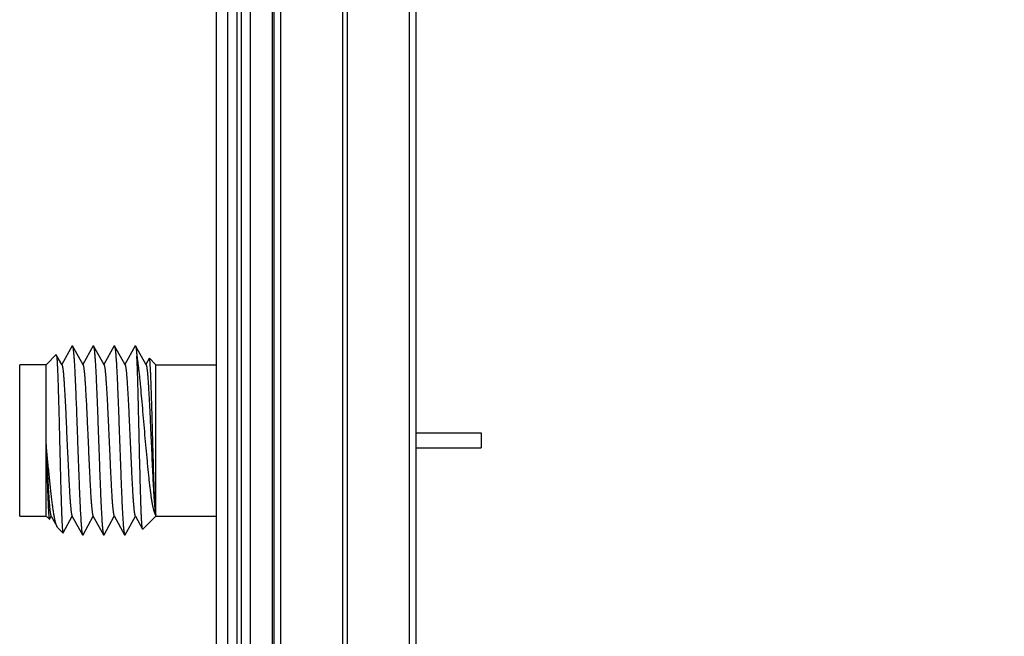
# Model space of a CAD drawing. Header units: inches. Extents: x 0.2 to 16.8, y 0.2 to 10.8.
# Tile 5 of 14: x 7.8 to 9.1, y 4.7 to 5.5. Entities that reach past the tile are written whole.
import ezdxf

# ---------------------------------------------------------------- set-up
doc = ezdxf.new("R2010")
doc.units = ezdxf.units.IN
doc.header["$LTSCALE"] = 0.935
doc.header["$MEASUREMENT"] = 0
doc.layers.get('0').update_dxf_attribs({"linetype": 'CONTINUOUS'})
doc.layers.add('DIMENSIONS', color=7, linetype='CONTINUOUS')
doc.styles.get("Standard").update_dxf_attribs({"font": 'txt', "width": 0.8})
doc.dimstyles.new('DIMSTYLE_3', dxfattribs={"dimtxt": 0.125, "dimasz": 0.18, "dimexe": 0.125, "dimexo": 0.0625, "dimgap": 0.0625, "dimtad": 0, "dimtih": 1, "dimtoh": 1, "dimzin": 4, "dimdsep": 46, "dimtxsty": 'STANDARD', "dimblk": '_FILLED', "dimblk1": '_FILLED', "dimblk2": '_FILLED', "dimcen": 0.09, "dimadec": 0, "dimazin": 0, "dimtp": 0.001, "dimtm": 0.001, "dimtfac": 1, "dimtofl": 0, "dimtmove": 0, "dimatfit": 3, "dimldrblk": '_FILLED', "dimfxl": 1, "dimtolj": 1, "dimtzin": 4, "dimarcsym": 0})

# ---------------------------------------------------------------- blocks, each defined once
blk = doc.blocks.new('_FILLED')
at = {"color": 0, "linetype": 'BYBLOCK'}
blk.add_solid([(0, 0), (-1, 0.1736), (-1, -0.1736)], dxfattribs=at)
blk = doc.blocks.new('*D3')
at = {"layer": 'DIMENSIONS', "color": 2, "linetype": 'CONTINUOUS'}
for p, q in [((8.2631, 8.0066), (9.8854, 8.0066)), ((9.7604, 8.0066), (9.7604, 5.5991)), ((9.7604, 2.9417), (9.7604, 5.3491)), ((8.2631, 2.9417), (9.8854, 2.9417))]:
    blk.add_line(p, q, dxfattribs=at)
at = {"layer": 'DIMENSIONS', "color": 2, "linetype": 'CONTINUOUS', "xscale": 0.18, "yscale": 0.18, "zscale": 0.18}
for p, rotation in [((9.7604, 8.0066), 90), ((9.7604, 2.9417), 270)]:
    blk.add_blockref('_FILLED', p, dxfattribs=dict(at, rotation=rotation))
at = {"layer": 'DIMENSIONS', "color": 2, "linetype": 'CONTINUOUS', "insert": (9.7604, 5.5366), "char_height": 0.125, "width": 1.225, "attachment_point": 2, "line_spacing_factor": 0.9}
blk.add_mtext('5.06{\\Ftxt.shx;\\W1.000000;\\H0.125000; }[128.6]', dxfattribs=at)

msp = doc.modelspace()

# ---------------------------------------------------------------- linework, layer by layer
at = {"color": 7, "linetype": 'CONTINUOUS'}
for p, q in [((8.0856, 3.8866), (8.0856, 7.9966)), ((8.1006, 3.5636), (8.1006, 8.0066)), ((8.1306, 3.5636), (8.1306, 8.0066)), ((8.1614, 7.6106), (8.1614, 3.6106)), ((8.3494, 7.6106), (8.3494, 3.6106)), ((7.9226, 5.0774), (7.9228, 5.0776)), ((7.9228, 5.0776), (7.9232, 5.0774)), ((7.8606, 5.0526), (7.8738, 5.0659)), ((7.8738, 5.0659), (7.874, 5.0658)), ((7.8812, 5.0529), (7.874, 5.0658)), ((7.874, 5.0658), (7.8743, 5.0646)), ((7.8948, 5.0774), (7.8812, 5.0529)), ((7.8948, 5.0774), (7.8954, 5.0774)), ((7.9093, 5.0523), (7.8954, 5.0774)), ((7.9226, 5.0774), (7.909, 5.0529)), ((7.9371, 5.0523), (7.9232, 5.0774)), ((7.9504, 5.0774), (7.9368, 5.0529)), ((7.9649, 5.0523), (7.951, 5.0774)), ((7.9782, 5.0774), (7.9646, 5.0529)), ((7.9782, 5.0774), (7.9788, 5.0774)), ((7.9927, 5.0523), (7.9788, 5.0774)), ((7.8256, 4.8526), (7.8256, 5.0526)), ((7.8606, 5.0526), (7.8256, 5.0526)), ((7.8606, 4.8526), (7.8606, 5.0526)), ((7.8815, 5.0523), (7.8812, 5.0529)), ((7.9969, 5.061), (7.9924, 5.0529)), ((7.997, 5.0611), (7.9969, 5.061)), ((7.9971, 5.0611), (8.0056, 5.0526)), ((8.0056, 4.8526), (8.0056, 5.0526)), ((8.0056, 5.0526), (8.0856, 5.0526)), ((8.3494, 4.9626), (8.4356, 4.9626)), ((8.4356, 4.9626), (8.4356, 4.9426)), ((8.3494, 4.9426), (8.4356, 4.9426)), ((7.8256, 4.8526), (7.8606, 4.8526)), ((7.8606, 4.8526), (7.8649, 4.8483)), ((7.8649, 4.8483), (7.8651, 4.8484)), ((7.8651, 4.8484), (7.8673, 4.8523)), ((7.8669, 4.8529), (7.8673, 4.8523)), ((7.8673, 4.8523), (7.875, 4.8385)), ((7.8829, 4.8305), (7.8951, 4.8523)), ((7.8947, 4.8529), (7.9087, 4.8279)), ((7.9093, 4.8279), (7.9229, 4.8523)), ((7.9225, 4.8529), (7.9365, 4.8279)), ((7.9371, 4.8279), (7.9507, 4.8523)), ((7.9503, 4.8529), (7.9643, 4.8279)), ((7.9649, 4.8279), (7.9785, 4.8523)), ((7.9781, 4.8529), (7.9785, 4.8523)), ((7.9785, 4.8523), (7.988, 4.8353)), ((8.0056, 4.8526), (7.9882, 4.8352)), ((8.0056, 4.8526), (8.0856, 4.8526)), ((7.8757, 4.8375), (7.875, 4.8385)), ((7.8757, 4.8375), (7.8827, 4.8304)), ((7.8827, 4.8304), (7.8829, 4.8305)), ((7.9882, 4.8352), (7.988, 4.8353))]:
    msp.add_line(p, q, dxfattribs=at)
at = {"color": 9, "linetype": 'CONTINUOUS'}
for p, q in [((8.1126, 8.0066), (8.1126, 3.5636)), ((8.1186, 8.0066), (8.1186, 3.5636)), ((8.1598, 3.5636), (8.1598, 7.6566)), ((8.1704, 7.6106), (8.1704, 3.6106)), ((8.2523, 7.6106), (8.2523, 3.6106)), ((8.2586, 7.6106), (8.2586, 3.6106)), ((8.3405, 7.6106), (8.3405, 3.6106))]:
    msp.add_line(p, q, dxfattribs=at)
at = {"color": 7, "linetype": 'CONTINUOUS'}
for points, knots in [([(7.9504, 5.0774), (7.9504, 5.0774), (7.9505, 5.0775), (7.9505, 5.0776), (7.9506, 5.0776), (7.9507, 5.0776), (7.9507, 5.0776), (7.9508, 5.0776), (7.9509, 5.0775), (7.9509, 5.0774), (7.951, 5.0774)], [0, 0, 0, 0, 0.166433, 0.300754, 0.40844, 0.49998, 0.591564, 0.699322, 0.833646, 1, 1, 1, 1]), ([(7.8743, 5.0646), (7.8744, 5.0643), (7.8745, 5.0636), (7.8746, 5.0624), (7.8747, 5.0609), (7.8749, 5.0592), (7.875, 5.0573), (7.8752, 5.0542), (7.8754, 5.0498), (7.8757, 5.0438), (7.8759, 5.037), (7.8762, 5.0294), (7.8765, 5.0211), (7.8767, 5.0122), (7.8771, 4.9992), (7.8776, 4.9822), (7.8781, 4.9609), (7.8785, 4.9429), (7.8789, 4.9284), (7.8791, 4.9178), (7.8794, 4.9075), (7.8796, 4.8975), (7.8799, 4.8879), (7.8802, 4.8789), (7.8804, 4.8705), (7.8807, 4.8627), (7.8809, 4.8567), (7.8811, 4.8523), (7.8812, 4.8493), (7.8813, 4.8464), (7.8815, 4.8438), (7.8816, 4.8415), (7.8817, 4.8393), (7.8818, 4.8374), (7.882, 4.8357), (7.8821, 4.8342), (7.8822, 4.8331), (7.8823, 4.8324), (7.8824, 4.8319), (7.8824, 4.8315), (7.8825, 4.8312), (7.8825, 4.8309), (7.8826, 4.8307), (7.8826, 4.8306), (7.8827, 4.8305), (7.8827, 4.8305), (7.8827, 4.8305), (7.8827, 4.8304)], [0, 0, 0, 0, 0.00407, 0.009231, 0.01547, 0.022777, 0.031134, 0.040521, 0.062293, 0.08789, 0.117073, 0.149571, 0.185088, 0.223299, 0.26386, 0.350561, 0.442126, 0.535358, 0.581595, 0.62705, 0.671337, 0.714085, 0.754935, 0.793549, 0.829606, 0.862816, 0.892905, 0.906704, 0.919636, 0.931673, 0.942793, 0.952976, 0.9622, 0.970448, 0.977706, 0.983961, 0.989201, 0.991439, 0.99342, 0.995146, 0.996617, 0.997833, 0.998796, 0.999185, 0.999514, 0.999784, 1, 1, 1, 1]), ([(7.8954, 5.0774), (7.8954, 5.0773), (7.8955, 5.0771), (7.8956, 5.0768), (7.8957, 5.0765), (7.8958, 5.076), (7.8959, 5.0755), (7.896, 5.0747), (7.8962, 5.0736), (7.8964, 5.072), (7.8966, 5.0701), (7.8968, 5.068), (7.897, 5.0656), (7.8972, 5.063), (7.8975, 5.059), (7.8979, 5.0534), (7.8983, 5.0461), (7.8987, 5.0379), (7.8991, 5.029), (7.8995, 5.0194), (7.8999, 5.0092), (7.9004, 4.9985), (7.9008, 4.9874), (7.9013, 4.972), (7.902, 4.9526), (7.9027, 4.9332), (7.9033, 4.9179), (7.9037, 4.9068), (7.9041, 4.8961), (7.9045, 4.8859), (7.9049, 4.8763), (7.9053, 4.8673), (7.9057, 4.8592), (7.9062, 4.8518), (7.9065, 4.8463), (7.9068, 4.8423), (7.907, 4.8396), (7.9072, 4.8372), (7.9074, 4.8351), (7.9076, 4.8333), (7.9078, 4.8317), (7.908, 4.8305), (7.9082, 4.8297), (7.9083, 4.8292), (7.9084, 4.8288), (7.9085, 4.8284), (7.9086, 4.8281), (7.9086, 4.8279), (7.9087, 4.8279)], [0, 0, 0, 0, 0.000979, 0.002214, 0.003712, 0.005475, 0.007505, 0.009802, 0.015198, 0.021658, 0.029171, 0.037719, 0.047288, 0.057858, 0.069403, 0.095322, 0.124821, 0.157639, 0.193487, 0.232048, 0.272981, 0.315925, 0.360498, 0.406307, 0.5, 0.593694, 0.639503, 0.684076, 0.727019, 0.767953, 0.806514, 0.842362, 0.875179, 0.904678, 0.930598, 0.942144, 0.952712, 0.962281, 0.970831, 0.978343, 0.984802, 0.990198, 0.992496, 0.994526, 0.996289, 0.997786, 0.999021, 1, 1, 1, 1]), ([(7.9232, 5.0774), (7.9232, 5.0773), (7.9233, 5.0771), (7.9234, 5.0768), (7.9235, 5.0765), (7.9236, 5.076), (7.9237, 5.0755), (7.9238, 5.0747), (7.924, 5.0736), (7.9242, 5.072), (7.9244, 5.0701), (7.9246, 5.068), (7.9248, 5.0656), (7.925, 5.063), (7.9253, 5.059), (7.9257, 5.0534), (7.9261, 5.0461), (7.9265, 5.0379), (7.9269, 5.029), (7.9273, 5.0194), (7.9277, 5.0092), (7.9282, 4.9985), (7.9286, 4.9874), (7.9291, 4.972), (7.9298, 4.9526), (7.9305, 4.9332), (7.9311, 4.9179), (7.9315, 4.9068), (7.9319, 4.8961), (7.9323, 4.8859), (7.9327, 4.8763), (7.9331, 4.8673), (7.9335, 4.8592), (7.934, 4.8518), (7.9343, 4.8463), (7.9346, 4.8423), (7.9348, 4.8396), (7.935, 4.8372), (7.9352, 4.8351), (7.9354, 4.8333), (7.9356, 4.8317), (7.9358, 4.8305), (7.936, 4.8297), (7.9361, 4.8292), (7.9362, 4.8288), (7.9363, 4.8284), (7.9364, 4.8281), (7.9364, 4.8279), (7.9365, 4.8279)], [0, 0, 0, 0, 0.00098, 0.002215, 0.003712, 0.005475, 0.007505, 0.009804, 0.015201, 0.021661, 0.029173, 0.037724, 0.047294, 0.057862, 0.069408, 0.095329, 0.124828, 0.157647, 0.193495, 0.232056, 0.27299, 0.315933, 0.360507, 0.406315, 0.500008, 0.593701, 0.639509, 0.684081, 0.727024, 0.767957, 0.806518, 0.842364, 0.875182, 0.904679, 0.930599, 0.942144, 0.952712, 0.962282, 0.970831, 0.978342, 0.984802, 0.990199, 0.992496, 0.994526, 0.996288, 0.997785, 0.99902, 1, 1, 1, 1]), ([(7.951, 5.0774), (7.951, 5.0773), (7.9511, 5.0771), (7.9512, 5.0768), (7.9513, 5.0765), (7.9514, 5.076), (7.9515, 5.0755), (7.9516, 5.0747), (7.9518, 5.0736), (7.952, 5.072), (7.9522, 5.0701), (7.9524, 5.068), (7.9526, 5.0656), (7.9528, 5.063), (7.9531, 5.059), (7.9535, 5.0534), (7.9539, 5.0461), (7.9543, 5.0379), (7.9547, 5.029), (7.9551, 5.0194), (7.9555, 5.0092), (7.956, 4.9985), (7.9564, 4.9874), (7.9569, 4.972), (7.9576, 4.9526), (7.9583, 4.9332), (7.9589, 4.9179), (7.9593, 4.9068), (7.9597, 4.8961), (7.9601, 4.8859), (7.9605, 4.8763), (7.9609, 4.8673), (7.9613, 4.8592), (7.9618, 4.8518), (7.9621, 4.8463), (7.9624, 4.8423), (7.9626, 4.8396), (7.9628, 4.8372), (7.963, 4.8351), (7.9632, 4.8333), (7.9634, 4.8317), (7.9636, 4.8305), (7.9638, 4.8297), (7.9639, 4.8292), (7.964, 4.8288), (7.9641, 4.8284), (7.9642, 4.8281), (7.9642, 4.8279), (7.9643, 4.8279)], [0, 0, 0, 0, 0.000979, 0.002214, 0.003711, 0.005473, 0.007504, 0.009802, 0.015198, 0.021657, 0.029169, 0.037719, 0.047288, 0.057856, 0.069402, 0.095322, 0.124821, 0.157638, 0.193486, 0.232047, 0.272981, 0.315923, 0.360497, 0.406306, 0.5, 0.593693, 0.639502, 0.684075, 0.727019, 0.767952, 0.806514, 0.842361, 0.875179, 0.904677, 0.930597, 0.942142, 0.952711, 0.962281, 0.97083, 0.978341, 0.984801, 0.990198, 0.992495, 0.994525, 0.996288, 0.997785, 0.99902, 1, 1, 1, 1]), ([(7.9788, 5.0774), (7.9788, 5.0773), (7.9789, 5.0771), (7.979, 5.0768), (7.9791, 5.0764), (7.9792, 5.0759), (7.9793, 5.0753), (7.9795, 5.0744), (7.9797, 5.073), (7.9799, 5.0711), (7.9801, 5.069), (7.9804, 5.0665), (7.9805, 5.0647), (7.9806, 5.0638)], [0, 0, 0, 0, 0.019687, 0.044929, 0.075881, 0.112609, 0.155135, 0.203462, 0.317482, 0.454544, 0.614336, 0.796336, 1, 1, 1, 1]), ([(7.8815, 5.0523), (7.8816, 5.0522), (7.8816, 5.0521), (7.8817, 5.0518), (7.8818, 5.0515), (7.882, 5.051), (7.8822, 5.0502), (7.8824, 5.049), (7.8826, 5.0477), (7.8828, 5.0462), (7.883, 5.0444), (7.8832, 5.0425), (7.8834, 5.0404), (7.8837, 5.0371), (7.884, 5.0327), (7.8844, 5.0268), (7.8848, 5.0203), (7.8852, 5.0132), (7.8857, 5.0055), (7.8861, 4.9974), (7.8865, 4.9889), (7.8869, 4.9801), (7.8874, 4.968), (7.8878, 4.9588), (7.8881, 4.9526)], [0, 0, 0, 0, 0.002357, 0.005208, 0.008567, 0.012441, 0.021746, 0.033128, 0.046574, 0.062065, 0.079576, 0.099069, 0.120504, 0.143838, 0.196006, 0.255123, 0.320686, 0.392129, 0.468835, 0.550144, 0.635347, 0.7237, 0.814461, 1, 1, 1, 1]), ([(7.9093, 5.0523), (7.9094, 5.0522), (7.9094, 5.0521), (7.9095, 5.0518), (7.9096, 5.0515), (7.9098, 5.051), (7.91, 5.0502), (7.9102, 5.049), (7.9104, 5.0477), (7.9106, 5.0462), (7.9108, 5.0444), (7.911, 5.0425), (7.9112, 5.0404), (7.9115, 5.0371), (7.9118, 5.0327), (7.9122, 5.0268), (7.9126, 5.0203), (7.913, 5.0132), (7.9135, 5.0055), (7.9139, 4.9974), (7.9143, 4.9889), (7.9147, 4.9801), (7.9152, 4.968), (7.9156, 4.9588), (7.9159, 4.9526)], [0, 0, 0, 0, 0.002357, 0.005209, 0.008569, 0.012444, 0.02175, 0.033131, 0.046577, 0.062071, 0.079581, 0.099073, 0.12051, 0.143847, 0.196012, 0.255131, 0.320693, 0.392135, 0.468841, 0.550147, 0.635352, 0.723708, 0.814461, 1, 1, 1, 1]), ([(7.9371, 5.0523), (7.9372, 5.0522), (7.9372, 5.0521), (7.9373, 5.0518), (7.9374, 5.0515), (7.9376, 5.051), (7.9378, 5.0502), (7.938, 5.049), (7.9382, 5.0477), (7.9384, 5.0462), (7.9386, 5.0444), (7.9388, 5.0425), (7.939, 5.0404), (7.9393, 5.0371), (7.9396, 5.0327), (7.94, 5.0268), (7.9404, 5.0203), (7.9408, 5.0132), (7.9413, 5.0055), (7.9417, 4.9974), (7.9421, 4.9889), (7.9425, 4.9801), (7.943, 4.968), (7.9434, 4.9588), (7.9437, 4.9526)], [0, 0, 0, 0, 0.002357, 0.005209, 0.008569, 0.012444, 0.02175, 0.033131, 0.046577, 0.062071, 0.079581, 0.099073, 0.12051, 0.143847, 0.196012, 0.255131, 0.320693, 0.392135, 0.468841, 0.550147, 0.635352, 0.723708, 0.814461, 1, 1, 1, 1]), ([(7.9649, 5.0523), (7.965, 5.0522), (7.965, 5.0521), (7.9651, 5.0518), (7.9652, 5.0515), (7.9654, 5.051), (7.9656, 5.0502), (7.9658, 5.049), (7.966, 5.0477), (7.9662, 5.0462), (7.9664, 5.0444), (7.9666, 5.0425), (7.9668, 5.0404), (7.9671, 5.0371), (7.9674, 5.0327), (7.9678, 5.0268), (7.9682, 5.0203), (7.9686, 5.0132), (7.9691, 5.0055), (7.9695, 4.9974), (7.9699, 4.9889), (7.9703, 4.9801), (7.9708, 4.968), (7.9712, 4.9588), (7.9715, 4.9526)], [0, 0, 0, 0, 0.002357, 0.005208, 0.008567, 0.012441, 0.021746, 0.033128, 0.046574, 0.062065, 0.079576, 0.099069, 0.120504, 0.143838, 0.196006, 0.255123, 0.320686, 0.392129, 0.468835, 0.550144, 0.635347, 0.7237, 0.814461, 1, 1, 1, 1]), ([(7.9806, 5.0638), (7.9808, 5.0622), (7.9813, 5.0587), (7.982, 5.0533), (7.9827, 5.0474), (7.9834, 5.041), (7.9842, 5.0342), (7.9851, 5.0243), (7.9864, 5.0113), (7.9878, 4.9948), (7.9893, 4.9776), (7.9908, 4.9601), (7.9924, 4.9426), (7.9937, 4.9283), (7.9947, 4.9172), (7.9955, 4.9093), (7.9963, 4.9017), (7.9971, 4.8945), (7.9979, 4.8878), (7.9987, 4.8815), (7.9996, 4.8758), (8.0003, 4.8714), (8.0008, 4.8681), (8.0013, 4.866), (8.0017, 4.864), (8.0021, 4.8621), (8.0025, 4.8607), (8.0028, 4.8596), (8.003, 4.8587), (8.0034, 4.8576), (8.0038, 4.8565), (8.0042, 4.8557), (8.0045, 4.8551), (8.0047, 4.8548), (8.0049, 4.8545), (8.0052, 4.8542), (8.0054, 4.854), (8.0056, 4.8539)], [0, 0, 0, 0, 0.023471, 0.049358, 0.077531, 0.107855, 0.140193, 0.174389, 0.24765, 0.326117, 0.408097, 0.491749, 0.575119, 0.656178, 0.695199, 0.732876, 0.768955, 0.803193, 0.83535, 0.8652, 0.892524, 0.917126, 0.928347, 0.938821, 0.948529, 0.957453, 0.965579, 0.969338, 0.972895, 0.979393, 0.985073, 0.989937, 0.99207, 0.994009, 0.99576, 0.997334, 1, 1, 1, 1]), ([(7.988, 4.8353), (7.9879, 4.8353), (7.9879, 4.8354), (7.9878, 4.8356), (7.9878, 4.8358), (7.9877, 4.8361), (7.9877, 4.8365), (7.9876, 4.837), (7.9875, 4.8378), (7.9874, 4.839), (7.9872, 4.8403), (7.9871, 4.8418), (7.987, 4.8435), (7.9869, 4.8455), (7.9867, 4.8484), (7.9865, 4.8525), (7.9863, 4.8579), (7.9861, 4.864), (7.9858, 4.8707), (7.9856, 4.8779), (7.9854, 4.8857), (7.9851, 4.894), (7.9849, 4.9026), (7.9846, 4.9148), (7.9842, 4.9307), (7.9837, 4.95), (7.9833, 4.9695), (7.9828, 4.9887), (7.9824, 5.007), (7.9819, 5.0239), (7.9816, 5.0371), (7.9813, 5.0466), (7.981, 5.0529), (7.9808, 5.0585), (7.9806, 5.0621), (7.9806, 5.0638)], [0, 0, 0, 0, 0.000636, 0.001483, 0.002546, 0.003827, 0.005327, 0.007047, 0.011145, 0.016118, 0.021957, 0.028652, 0.03619, 0.044561, 0.053748, 0.074501, 0.098307, 0.124994, 0.154379, 0.186255, 0.220404, 0.256592, 0.294571, 0.334087, 0.416654, 0.502097, 0.588168, 0.672628, 0.753306, 0.82815, 0.89528, 0.925421, 0.953035, 0.977951, 1, 1, 1, 1]), ([(7.9927, 5.0523), (7.9928, 5.0522), (7.9928, 5.0521), (7.9929, 5.0518), (7.993, 5.0515), (7.9932, 5.051), (7.9934, 5.0502), (7.9936, 5.049), (7.9938, 5.0477), (7.994, 5.0462), (7.9942, 5.0444), (7.9944, 5.0425), (7.9946, 5.0404), (7.9949, 5.0371), (7.9952, 5.0327), (7.9956, 5.0268), (7.996, 5.0203), (7.9964, 5.0132), (7.9969, 5.0055), (7.9973, 4.9974), (7.9977, 4.9889), (7.9981, 4.9801), (7.9986, 4.968), (7.999, 4.9588), (7.9993, 4.9526)], [0, 0, 0, 0, 0.002356, 0.005208, 0.008569, 0.012444, 0.021749, 0.03313, 0.046577, 0.062071, 0.07958, 0.099072, 0.12051, 0.143845, 0.196011, 0.255129, 0.320692, 0.392134, 0.46884, 0.550146, 0.635351, 0.723707, 0.814461, 1, 1, 1, 1]), ([(7.9971, 5.0611), (7.9971, 5.0611), (7.997, 5.0611), (7.997, 5.0611), (7.997, 5.0611)], [0, 0, 0, 0, 0.548928, 1, 1, 1, 1]), ([(8.0056, 4.8539), (8.0055, 4.854), (8.0055, 4.8542), (8.0054, 4.8548), (8.0053, 4.8557), (8.0051, 4.8569), (8.005, 4.8583), (8.0049, 4.86), (8.0047, 4.8626), (8.0044, 4.8664), (8.0042, 4.8716), (8.0039, 4.8776), (8.0036, 4.8842), (8.0034, 4.8915), (8.0031, 4.8994), (8.0028, 4.9077), (8.0026, 4.9165), (8.0022, 4.9289), (8.0018, 4.9447), (8.0013, 4.9608), (8.001, 4.9736), (8.0007, 4.983), (8.0005, 4.9923), (8.0002, 5.0012), (7.9999, 5.0097), (7.9997, 5.0177), (7.9994, 5.0252), (7.9992, 5.0322), (7.9989, 5.0384), (7.9987, 5.0432), (7.9985, 5.0467), (7.9984, 5.0491), (7.9982, 5.0512), (7.9981, 5.0531), (7.998, 5.0548), (7.9979, 5.0564), (7.9977, 5.0577), (7.9976, 5.0588), (7.9975, 5.0596), (7.9974, 5.0601), (7.9973, 5.0604), (7.9973, 5.0606), (7.9972, 5.0608), (7.9972, 5.061), (7.9971, 5.0611), (7.9971, 5.0611), (7.9971, 5.0611)], [0, 0, 0, 0, 0.001689, 0.003655, 0.008416, 0.014276, 0.021221, 0.029236, 0.038301, 0.05949, 0.084591, 0.113362, 0.145531, 0.180799, 0.218836, 0.259294, 0.301802, 0.345979, 0.437745, 0.531347, 0.577814, 0.623521, 0.668078, 0.711107, 0.752244, 0.791147, 0.827493, 0.860985, 0.891348, 0.918342, 0.930506, 0.941749, 0.952052, 0.961392, 0.969752, 0.977117, 0.983476, 0.988818, 0.993135, 0.994908, 0.996425, 0.997688, 0.998699, 0.999464, 0.999759, 1, 1, 1, 1]), ([(7.8881, 4.9526), (7.8884, 4.9464), (7.8888, 4.9372), (7.8894, 4.9251), (7.8898, 4.9163), (7.8902, 4.9078), (7.8906, 4.8997), (7.891, 4.8921), (7.8914, 4.885), (7.8918, 4.8784), (7.8922, 4.8726), (7.8926, 4.8681), (7.8929, 4.8649), (7.8931, 4.8627), (7.8933, 4.8608), (7.8935, 4.8591), (7.8937, 4.8575), (7.8939, 4.8562), (7.8941, 4.8551), (7.8943, 4.8543), (7.8944, 4.8537), (7.8945, 4.8534), (7.8946, 4.8532), (7.8947, 4.853), (7.8947, 4.8529)], [0, 0, 0, 0, 0.185539, 0.2763, 0.364653, 0.449856, 0.531165, 0.607871, 0.679314, 0.744877, 0.803994, 0.856162, 0.879496, 0.900931, 0.920424, 0.937935, 0.953426, 0.966872, 0.978254, 0.987559, 0.991433, 0.994792, 0.997643, 1, 1, 1, 1]), ([(7.9159, 4.9526), (7.9162, 4.9464), (7.9166, 4.9372), (7.9172, 4.9251), (7.9176, 4.9163), (7.918, 4.9078), (7.9184, 4.8997), (7.9188, 4.8921), (7.9192, 4.885), (7.9196, 4.8784), (7.92, 4.8726), (7.9204, 4.8681), (7.9207, 4.8649), (7.9209, 4.8627), (7.9211, 4.8608), (7.9213, 4.8591), (7.9215, 4.8575), (7.9217, 4.8562), (7.9219, 4.8551), (7.9221, 4.8543), (7.9222, 4.8537), (7.9223, 4.8534), (7.9224, 4.8532), (7.9225, 4.853), (7.9225, 4.8529)], [0, 0, 0, 0, 0.185539, 0.2763, 0.364653, 0.449856, 0.531165, 0.607871, 0.679314, 0.744877, 0.803994, 0.856162, 0.879496, 0.900931, 0.920424, 0.937935, 0.953426, 0.966872, 0.978254, 0.987559, 0.991433, 0.994792, 0.997643, 1, 1, 1, 1]), ([(7.9437, 4.9526), (7.944, 4.9464), (7.9444, 4.9372), (7.945, 4.9251), (7.9454, 4.9163), (7.9458, 4.9078), (7.9462, 4.8997), (7.9466, 4.8921), (7.947, 4.885), (7.9474, 4.8784), (7.9478, 4.8726), (7.9482, 4.8681), (7.9485, 4.8649), (7.9487, 4.8627), (7.9489, 4.8608), (7.9491, 4.8591), (7.9493, 4.8575), (7.9495, 4.8562), (7.9497, 4.8551), (7.9499, 4.8543), (7.95, 4.8537), (7.9501, 4.8534), (7.9502, 4.8532), (7.9503, 4.853), (7.9503, 4.8529)], [0, 0, 0, 0, 0.185539, 0.2763, 0.364653, 0.449856, 0.531165, 0.607871, 0.679314, 0.744877, 0.803994, 0.856162, 0.879496, 0.900931, 0.920424, 0.937935, 0.953426, 0.966872, 0.978254, 0.987559, 0.991433, 0.994792, 0.997643, 1, 1, 1, 1]), ([(7.9715, 4.9526), (7.9718, 4.9464), (7.9722, 4.9372), (7.9728, 4.9251), (7.9732, 4.9163), (7.9736, 4.9078), (7.974, 4.8997), (7.9744, 4.8921), (7.9748, 4.885), (7.9752, 4.8784), (7.9756, 4.8726), (7.976, 4.8681), (7.9763, 4.8649), (7.9765, 4.8627), (7.9767, 4.8608), (7.9769, 4.8591), (7.9771, 4.8575), (7.9773, 4.8562), (7.9775, 4.8551), (7.9777, 4.8543), (7.9778, 4.8537), (7.9779, 4.8534), (7.978, 4.8532), (7.9781, 4.853), (7.9781, 4.8529)], [0, 0, 0, 0, 0.185539, 0.2763, 0.364653, 0.449856, 0.531165, 0.607871, 0.679314, 0.744877, 0.803994, 0.856162, 0.879496, 0.900931, 0.920424, 0.937935, 0.953426, 0.966872, 0.978254, 0.987559, 0.991433, 0.994792, 0.997643, 1, 1, 1, 1]), ([(7.9993, 4.9526), (7.9996, 4.9468), (8.0001, 4.9352), (8.0009, 4.9184), (8.0015, 4.9049), (8.002, 4.8948), (8.0024, 4.8879), (8.0028, 4.8814), (8.0032, 4.8756), (8.0036, 4.8703), (8.004, 4.8656), (8.0043, 4.8622), (8.0046, 4.8598), (8.0048, 4.8582), (8.005, 4.8569), (8.0052, 4.8557), (8.0054, 4.8547), (8.0055, 4.8541), (8.0056, 4.8539)], [0, 0, 0, 0, 0.177615, 0.349707, 0.510956, 0.585931, 0.656351, 0.721676, 0.781396, 0.835053, 0.882234, 0.92258, 0.940094, 0.955796, 0.969655, 0.981651, 0.991769, 1, 1, 1, 1]), ([(7.875, 4.8385), (7.8749, 4.8386), (7.8747, 4.8389), (7.8745, 4.8395), (7.8741, 4.8405), (7.8737, 4.8417), (7.8732, 4.8432), (7.8728, 4.8449), (7.8724, 4.8467), (7.872, 4.8488), (7.8715, 4.8511), (7.8711, 4.8535), (7.8705, 4.8571), (7.8697, 4.862), (7.8689, 4.8685), (7.868, 4.8755), (7.8671, 4.8832), (7.8662, 4.8913), (7.8653, 4.8999), (7.864, 4.912), (7.8625, 4.9278), (7.8612, 4.9405), (7.8606, 4.947)], [0, 0, 0, 0, 0.004161, 0.008741, 0.019187, 0.031379, 0.045328, 0.061032, 0.078485, 0.097673, 0.118571, 0.14115, 0.165379, 0.218639, 0.277998, 0.343049, 0.413313, 0.488262, 0.567309, 0.649813, 0.822385, 1, 1, 1, 1]), ([(7.8606, 4.947), (7.8607, 4.9438), (7.8608, 4.9374), (7.8611, 4.9279), (7.8614, 4.9186), (7.8617, 4.9096), (7.8619, 4.9009), (7.8622, 4.8928), (7.8625, 4.8851), (7.8627, 4.878), (7.863, 4.8716), (7.8632, 4.8667), (7.8634, 4.8631), (7.8635, 4.8607), (7.8637, 4.8585), (7.8638, 4.8565), (7.8639, 4.8547), (7.8641, 4.8532), (7.8642, 4.8518), (7.8643, 4.8507), (7.8644, 4.8499), (7.8645, 4.8494), (7.8646, 4.849), (7.8647, 4.8488), (7.8647, 4.8486), (7.8648, 4.8484), (7.8648, 4.8484), (7.8649, 4.8483), (7.8649, 4.8483)], [0, 0, 0, 0, 0.097549, 0.194007, 0.288365, 0.379783, 0.467455, 0.550588, 0.628434, 0.70031, 0.765588, 0.823704, 0.849919, 0.874166, 0.896393, 0.91655, 0.934603, 0.950517, 0.964258, 0.975802, 0.985137, 0.988974, 0.992259, 0.994992, 0.99718, 0.998837, 0.999476, 1, 1, 1, 1]), ([(7.8606, 4.947), (7.8608, 4.9411), (7.8612, 4.9323), (7.8618, 4.9207), (7.8621, 4.9124), (7.8625, 4.9044), (7.8629, 4.8968), (7.8633, 4.8896), (7.8637, 4.8829), (7.8641, 4.8768), (7.8645, 4.8713), (7.8648, 4.8671), (7.8651, 4.8641), (7.8653, 4.8621), (7.8655, 4.8603), (7.8657, 4.8587), (7.8659, 4.8573), (7.8661, 4.856), (7.8663, 4.855), (7.8665, 4.8542), (7.8666, 4.8537), (7.8667, 4.8534), (7.8668, 4.8531), (7.8669, 4.853), (7.8669, 4.8529)], [0, 0, 0, 0, 0.188025, 0.279433, 0.368106, 0.453353, 0.534489, 0.610856, 0.681848, 0.746896, 0.805484, 0.857146, 0.880252, 0.901477, 0.920783, 0.938137, 0.953503, 0.966856, 0.978181, 0.98747, 0.991352, 0.994728, 0.997607, 1, 1, 1, 1]), ([(7.9087, 4.8279), (7.9087, 4.8278), (7.9088, 4.8278), (7.9088, 4.8277), (7.9089, 4.8276), (7.909, 4.8276), (7.909, 4.8276), (7.9091, 4.8277), (7.9092, 4.8278), (7.9092, 4.8278), (7.9093, 4.8279)], [0, 0, 0, 0, 0.166352, 0.300673, 0.408431, 0.50002, 0.591566, 0.699251, 0.833565, 1, 1, 1, 1]), ([(7.9365, 4.8279), (7.9365, 4.8278), (7.9366, 4.8278), (7.9366, 4.8277), (7.9367, 4.8276), (7.9368, 4.8276), (7.9368, 4.8276), (7.9369, 4.8277), (7.937, 4.8278), (7.937, 4.8278), (7.9371, 4.8279)], [0, 0, 0, 0, 0.166424, 0.300754, 0.408453, 0.499989, 0.591563, 0.699316, 0.833642, 1, 1, 1, 1]), ([(7.9643, 4.8279), (7.9643, 4.8278), (7.9644, 4.8278), (7.9644, 4.8277), (7.9645, 4.8276), (7.9646, 4.8276), (7.9646, 4.8276), (7.9647, 4.8277), (7.9648, 4.8278), (7.9648, 4.8278), (7.9649, 4.8279)], [0, 0, 0, 0, 0.166436, 0.300741, 0.408422, 0.499971, 0.591565, 0.699325, 0.833648, 1, 1, 1, 1])]:
    msp.add_open_spline(points, degree=3, knots=knots, dxfattribs=at)

# ---------------------------------------------------------------- dimensions: what is measured, and where the dimension line sits
at = {"layer": 'DIMENSIONS', "color": 2, "linetype": 'CONTINUOUS'}
dim = msp.add_linear_dim(base=(9.7604, 2.9417), p1=(8.2006, 8.0066), p2=(8.2006, 2.9417), angle=270, dimstyle='DIMSTYLE_3', dxfattribs=at)
dim.commit()
dim.dimension.update_dxf_attribs({"geometry": '*D3', "text_midpoint": (9.7604, 5.4741), "dimtype": 160})

doc.saveas('drawing.dxf')
